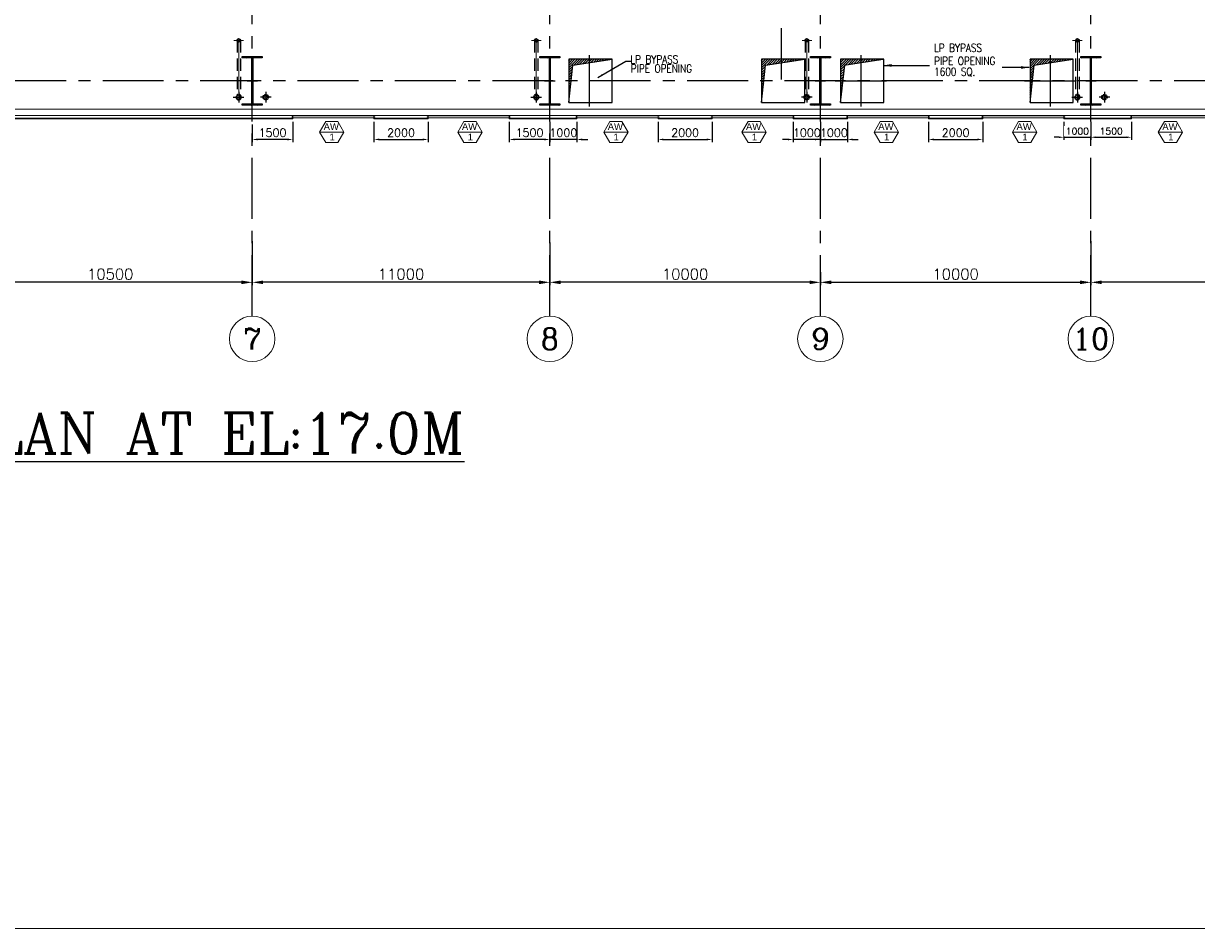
# Model space of a CAD drawing. Header units: inches. Extents: x 306235 to 1392759, y -66369 to 421098.
# Tile 68 of 91: x 465241 to 508603, y 62781 to 96250. Entities that reach past the tile are written whole.
import ezdxf
from ezdxf.enums import TextEntityAlignment as Align

# ---------------------------------------------------------------- set-up
doc = ezdxf.new("R2010")
doc.units = ezdxf.units.IN
doc.header["$LTSCALE"] = 1800
doc.header["$MEASUREMENT"] = 0
for name, pattern in [('CENTER', [2, 1.25, -0.25, 0.25, -0.25]), ('CENTER2', [1.125, 0.75, -0.125, 0.125, -0.125]), ('DASHED', [0.75, 0.5, -0.25]), ('HIDDEN', [0.375, 0.25, -0.125]), ('HIDDEN2', [0.1875, 0.125, -0.0625])]:
    doc.linetypes.add(name, pattern=pattern)
doc.layers.get('0').update_dxf_attribs({"color": 253, "lineweight": 9})
for name, color, linetype, lineweight in [('2CON', 1, 'Continuous', 13), ('7', 8, 'CENTER', 13), ('A-WIN TAG', 3, 'Continuous', 13), ('A-WIN TAG TEXT', 3, 'Continuous', 13), ('CLAD-1', 3, 'Continuous', 15), ('CONCRETE', 145, 'Continuous', 18), ('dimension line', 4, 'Continuous', 13), ('DRAIN', 251, 'DASHED', 25), ('STEEL', 231, 'Continuous', 18), ('WIN', 31, 'Continuous', 13)]:
    doc.layers.add(name, color=color, linetype=linetype, lineweight=lineweight)
for name, color, linetype in [('CEN', 2, 'CENTER'), ('COL', 1, 'Continuous'), ('DIM', 4, 'Continuous'), ('GRID', 251, 'CENTER'), ('OPENING', 40, 'Continuous'), ('RAIN WATER', 6, 'Continuous'), ('TEXT', 3, 'Continuous')]:
    doc.layers.add(name, color=color, linetype=linetype)
doc.styles.add('ROAMNS', font='ROMANS.shx')
doc.styles.add('ROMANC', font='ROMANC.SHX')
doc.styles.add('ROMANS', font='romans.shx')
doc.styles.get("Standard").update_dxf_attribs({"font": 'arial.ttf'})
doc.dimstyles.new('DIM INT 1', dxfattribs={"dimtxt": 300, "dimasz": 200, "dimexe": 100, "dimexo": 100, "dimgap": 100, "dimtad": 1, "dimdec": 0, "dimzin": 13, "dimdsep": 46, "dimlunit": 5, "dimtxsty": 'ROAMNS', "dimblk1": 'CLOSEDBLANK', "dimcen": 0.09, "dimclrd": 9, "dimclre": 9, "dimclrt": 4, "dimadec": 0, "dimazin": 0, "dimtfac": 1, "dimtdec": 0, "dimtix": 1, "dimtmove": 2, "dimatfit": 3, "dimfxl": 1, "dimtolj": 1, "dimtzin": 13, "dimarcsym": 0})
doc.dimstyles.new('DIM INT 2.5', dxfattribs={"dimtxt": 250, "dimasz": 180, "dimexe": 100, "dimexo": 100, "dimgap": 100, "dimtad": 1, "dimdec": 0, "dimzin": 13, "dimdsep": 46, "dimlunit": 5, "dimtxsty": 'ROAMNS', "dimcen": 0.09, "dimclrd": 9, "dimclre": 9, "dimclrt": 4, "dimadec": 0, "dimazin": 0, "dimtfac": 1, "dimtdec": 0, "dimtix": 1, "dimtmove": 2, "dimatfit": 3, "dimfxl": 1, "dimtolj": 1, "dimtzin": 13, "dimarcsym": 0})
doc.dimstyles.new('DIM100 x2', dxfattribs={"dimscale": 0, "dimtxt": 400, "dimasz": 400, "dimexe": 100, "dimexo": 100, "dimgap": 100, "dimtad": 1, "dimdec": 0, "dimzin": 13, "dimdsep": 46, "dimtxsty": 'ROMANS', "dimblk2": 'OBLIQUE', "dimcen": 100, "dimdle": 100, "dimclrd": 9, "dimclre": 9, "dimclrt": 4, "dimadec": 0, "dimazin": 0, "dimtfac": 1.1, "dimtdec": 0, "dimtix": 1, "dimtmove": 2, "dimatfit": 3, "dimfxl": 1, "dimtolj": 1, "dimtzin": 13, "dimarcsym": 0})
doc.dimstyles.new('USER175', dxfattribs={"dimscale": 175, "dimtxt": 2, "dimasz": 1.75, "dimexe": 0, "dimexo": 0, "dimgap": 0.5, "dimtad": 1, "dimdec": 0, "dimzin": 0, "dimdsep": 46, "dimtxsty": 'ROMANS', "dimcen": 0, "dimclrd": 4, "dimclre": 4, "dimclrt": 4, "dimadec": 0, "dimazin": 0, "dimtfac": 0.09, "dimtdec": 0, "dimtix": 1, "dimtofl": 0, "dimtmove": 0, "dimatfit": 3, "dimfxl": 1, "dimtolj": 1, "dimtzin": 0, "dimarcsym": 0})

# ---------------------------------------------------------------- blocks, each defined once
blk = doc.blocks.new('*D793')
at = {"layer": 'Defpoints', "color": 0, "transparency": 16777216}
for p in [(504698, 88302), (515698, 87159), (504698, 86677)]:
    blk.add_point(p, dxfattribs=at)
at = {"layer": 'dimension line', "color": 9, "lineweight": -2, "transparency": 16777216}
for p, q in [((504698, 88202), (504698, 86577)), ((515698, 87059), (515698, 86577)), ((515298, 86677), (505098, 86677))]:
    blk.add_line(p, q, dxfattribs=at)
at = {"layer": 'dimension line', "color": 9, "transparency": 16777216}
for points in [[(505098, 86744), (505098, 86610), (504698, 86677)], [(515298, 86744), (515298, 86610), (515698, 86677)]]:
    blk.add_solid(points, dxfattribs=at)
at = {"layer": 'dimension line', "color": 4, "transparency": 16777216, "insert": (510198, 86977), "char_height": 400, "attachment_point": 5, "style": 'ROMANS'}
blk.add_mtext('\\A1;11000', dxfattribs=at)
blk = doc.blocks.new('_Oblique')
at = {"color": 0, "linetype": 'ByBlock', "lineweight": -2}
blk.add_line((-0.5, -0.5), (0.5, 0.5), dxfattribs=at)
blk = doc.blocks.new('*D794')
at = {"layer": 'Defpoints', "color": 0, "transparency": 16777216}
for p in [(484698, 88248), (494698, 87159), (484698, 86677)]:
    blk.add_point(p, dxfattribs=at)
at = {"layer": 'dimension line', "color": 9, "lineweight": -2, "transparency": 16777216}
for p, q in [((484698, 88148), (484698, 86577)), ((494698, 87059), (494698, 86577)), ((494298, 86677), (485098, 86677))]:
    blk.add_line(p, q, dxfattribs=at)
at = {"layer": 'dimension line', "color": 9, "transparency": 16777216}
for points in [[(485098, 86744), (485098, 86610), (484698, 86677)], [(494298, 86744), (494298, 86610), (494698, 86677)]]:
    blk.add_solid(points, dxfattribs=at)
at = {"layer": 'dimension line', "color": 4, "transparency": 16777216, "insert": (489698, 86977), "char_height": 400, "attachment_point": 5, "style": 'ROMANS'}
blk.add_mtext('\\A1;10000', dxfattribs=at)
blk = doc.blocks.new('*D795')
at = {"layer": 'Defpoints', "color": 0, "transparency": 16777216}
for p in [(473698, 88302), (484698, 87159), (473698, 86677)]:
    blk.add_point(p, dxfattribs=at)
at = {"layer": 'dimension line', "color": 9, "lineweight": -2, "transparency": 16777216}
for p, q in [((473698, 88202), (473698, 86577)), ((484698, 87059), (484698, 86577)), ((484298, 86677), (474098, 86677))]:
    blk.add_line(p, q, dxfattribs=at)
at = {"layer": 'dimension line', "color": 9, "transparency": 16777216}
for points in [[(474098, 86744), (474098, 86610), (473698, 86677)], [(484298, 86744), (484298, 86610), (484698, 86677)]]:
    blk.add_solid(points, dxfattribs=at)
at = {"layer": 'dimension line', "color": 4, "transparency": 16777216, "insert": (479198, 86977), "char_height": 400, "attachment_point": 5, "style": 'ROMANS'}
blk.add_mtext('\\A1;11000', dxfattribs=at)
blk = doc.blocks.new('*D796')
at = {"layer": 'Defpoints', "color": 0, "transparency": 16777216}
for p in [(463198, 88302), (473698, 87159), (463198, 86677)]:
    blk.add_point(p, dxfattribs=at)
at = {"layer": 'dimension line', "color": 9, "lineweight": -2, "transparency": 16777216}
for p, q in [((463198, 88202), (463198, 86577)), ((473698, 87059), (473698, 86577)), ((473298, 86677), (463598, 86677))]:
    blk.add_line(p, q, dxfattribs=at)
at = {"layer": 'dimension line', "color": 9, "transparency": 16777216}
for points in [[(463598, 86744), (463598, 86610), (463198, 86677)], [(473298, 86744), (473298, 86610), (473698, 86677)]]:
    blk.add_solid(points, dxfattribs=at)
at = {"layer": 'dimension line', "color": 4, "transparency": 16777216, "insert": (468448, 86977), "char_height": 400, "attachment_point": 5, "style": 'ROMANS'}
blk.add_mtext('\\A1;10500', dxfattribs=at)
blk = doc.blocks.new('*D799')
at = {"layer": 'Defpoints', "color": 0, "transparency": 16777216}
for p in [(504698, 88248), (494698, 87159), (504698, 86677)]:
    blk.add_point(p, dxfattribs=at)
at = {"layer": 'dimension line', "color": 9, "lineweight": -2, "transparency": 16777216}
for p, q in [((504698, 88148), (504698, 86577)), ((494698, 87059), (494698, 86577)), ((495098, 86677), (504298, 86677))]:
    blk.add_line(p, q, dxfattribs=at)
at = {"layer": 'dimension line', "color": 9, "transparency": 16777216}
for points in [[(495098, 86744), (495098, 86610), (494698, 86677)], [(504298, 86744), (504298, 86610), (504698, 86677)]]:
    blk.add_solid(points, dxfattribs=at)
at = {"layer": 'dimension line', "color": 4, "transparency": 16777216, "insert": (499698, 86977), "char_height": 400, "attachment_point": 5, "style": 'ROMANS'}
blk.add_mtext('\\A1;10000', dxfattribs=at)
blk = doc.blocks.new('A-ROW COLUMN')
at = {"layer": 'COL'}
h = blk.add_hatch(dxfattribs=at)
h.set_pattern_fill('ANSI31', color=256, scale=200, style=0)
h.set_pattern_definition([(45, (165226.353, 18853.894), (-17.67767, 17.67767), [])])
h.paths.add_polyline_path([(180799, 40890), (181539, 40890), (181539, 40840), (180799, 40840)])
h.paths.add_polyline_path([(181153, 42590), (181185, 42590), (181185, 40890), (181153, 40890)])
h.paths.add_polyline_path([(180799, 42640), (181539, 42640), (181539, 42590), (180799, 42590)])
blk.add_line((181169, 40840), (181169, 42640))
at = {"layer": 'CEN'}
for p, q in [((181169, 40840), (181169, 42640)), ((180977, 41740), (181360, 41740))]:
    blk.add_line(p, q, dxfattribs=at)
at = {"layer": 'COL'}
for points in [[(180799, 42640), (181539, 42640), (181539, 42590), (180799, 42590)], [(181153, 42590), (181185, 42590), (181185, 40890), (181153, 40890)], [(180799, 40890), (181539, 40890), (181539, 40840), (180799, 40840)]]:
    blk.add_lwpolyline(points, close=True, dxfattribs=at)
blk = doc.blocks.new('*D900')
at = {"layer": 'Defpoints', "color": 0, "transparency": 16777216}
for p in [(473698, 92613), (475198, 92717), (473698, 91960)]:
    blk.add_point(p, dxfattribs=at)
at = {"layer": 'DIM', "color": 9, "lineweight": -2, "transparency": 16777216}
for p, q in [((473698, 92513), (473698, 91860)), ((475198, 92617), (475198, 91860)), ((474998, 91960), (473898, 91960))]:
    blk.add_line(p, q, dxfattribs=at)
at = {"layer": 'DIM', "color": 9, "transparency": 16777216}
for points in [[(473898, 91993), (473898, 91927), (473698, 91960)], [(474998, 91993), (474998, 91927), (475198, 91960)]]:
    blk.add_solid(points, dxfattribs=at)
at = {"layer": 'DIM', "color": 4, "transparency": 16777216, "insert": (474448, 92210), "char_height": 300, "attachment_point": 5, "style": 'ROAMNS'}
blk.add_mtext('\\A1;1500', dxfattribs=at)
blk = doc.blocks.new('_ClosedBlank')
at = {"color": 0, "linetype": 'ByBlock', "lineweight": -2}
for p, q in [((-1, 0.17), (0, 0)), ((-1, 0.17), (-1, -0.17)), ((0, 0), (-1, -0.17))]:
    blk.add_line(p, q, dxfattribs=at)
blk = doc.blocks.new('*D901')
at = {"layer": 'Defpoints', "color": 0, "transparency": 16777216}
for p in [(478198, 92717), (480198, 92717), (480198, 91960)]:
    blk.add_point(p, dxfattribs=at)
at = {"layer": 'DIM', "color": 9, "lineweight": -2, "transparency": 16777216}
for p, q in [((478198, 92617), (478198, 91860)), ((480198, 92617), (480198, 91860)), ((478398, 91960), (479998, 91960))]:
    blk.add_line(p, q, dxfattribs=at)
at = {"layer": 'DIM', "color": 9, "transparency": 16777216}
for points in [[(478398, 91993), (478398, 91927), (478198, 91960)], [(479998, 91993), (479998, 91927), (480198, 91960)]]:
    blk.add_solid(points, dxfattribs=at)
at = {"layer": 'DIM', "color": 4, "transparency": 16777216, "insert": (479198, 92210), "char_height": 300, "attachment_point": 5, "style": 'ROAMNS'}
blk.add_mtext('\\A1;2000', dxfattribs=at)
blk = doc.blocks.new('*D902')
at = {"layer": 'Defpoints', "color": 0, "transparency": 16777216}
for p in [(483198, 92717), (484698, 92717), (483198, 91960)]:
    blk.add_point(p, dxfattribs=at)
at = {"layer": 'DIM', "color": 9, "lineweight": -2, "transparency": 16777216}
for p, q in [((483198, 92617), (483198, 91860)), ((484698, 92617), (484698, 91860)), ((484498, 91960), (483398, 91960))]:
    blk.add_line(p, q, dxfattribs=at)
at = {"layer": 'DIM', "color": 9, "transparency": 16777216}
for points in [[(483398, 91993), (483398, 91927), (483198, 91960)], [(484498, 91993), (484498, 91927), (484698, 91960)]]:
    blk.add_solid(points, dxfattribs=at)
at = {"layer": 'DIM', "color": 4, "transparency": 16777216, "insert": (483948, 92210), "char_height": 300, "attachment_point": 5, "style": 'ROAMNS'}
blk.add_mtext('\\A1;1500', dxfattribs=at)
blk = doc.blocks.new('A$C3B1115A1')
at = {"layer": 'STEEL'}
for p, q in [((-270, -91), (-320, -91)), ((-320, -91), (-320, -191)), ((-320, -191), (-270, -191))]:
    blk.add_line(p, q, dxfattribs=at)
blk.add_lwpolyline([(-270, -191), (-270, -183, 0.397434), (-272, -180), (-307, -177, -0.397434), (-310, -174), (-310, -109, -0.397434), (-307, -106), (-272, -103, 0.397434), (-270, -100), (-270, -91)], format="xyb", dxfattribs=at)
blk = doc.blocks.new('*D903')
at = {"layer": 'Defpoints', "color": 0, "transparency": 16777216}
for p in [(484698, 92496), (485698, 92717), (484698, 91960)]:
    blk.add_point(p, dxfattribs=at)
at = {"layer": 'DIM', "color": 9, "lineweight": -2, "transparency": 16777216}
for p, q in [((484698, 92396), (484698, 91860)), ((485698, 92617), (485698, 91860)), ((484498, 91960), (484298, 91960)), ((485698, 91960), (484698, 91960)), ((485898, 91960), (486098, 91960))]:
    blk.add_line(p, q, dxfattribs=at)
at = {"layer": 'DIM', "color": 9, "transparency": 16777216}
for points in [[(484498, 91993), (484498, 91927), (484698, 91960)], [(485898, 91993), (485898, 91927), (485698, 91960)]]:
    blk.add_solid(points, dxfattribs=at)
at = {"layer": 'DIM', "color": 4, "transparency": 16777216, "insert": (485198, 92210), "char_height": 300, "attachment_point": 5, "style": 'ROAMNS'}
blk.add_mtext('\\A1;1000', dxfattribs=at)
blk = doc.blocks.new('*D904')
at = {"layer": 'Defpoints', "color": 0, "transparency": 16777216}
for p in [(488698, 92717), (490698, 92717), (490698, 91960)]:
    blk.add_point(p, dxfattribs=at)
at = {"layer": 'DIM', "color": 9, "lineweight": -2, "transparency": 16777216}
for p, q in [((488698, 92617), (488698, 91860)), ((490698, 92617), (490698, 91860)), ((488898, 91960), (490498, 91960))]:
    blk.add_line(p, q, dxfattribs=at)
at = {"layer": 'DIM', "color": 9, "transparency": 16777216}
for points in [[(488898, 91993), (488898, 91927), (488698, 91960)], [(490498, 91993), (490498, 91927), (490698, 91960)]]:
    blk.add_solid(points, dxfattribs=at)
at = {"layer": 'DIM', "color": 4, "transparency": 16777216, "insert": (489698, 92210), "char_height": 300, "attachment_point": 5, "style": 'ROAMNS'}
blk.add_mtext('\\A1;2000', dxfattribs=at)
blk = doc.blocks.new('*D905')
at = {"layer": 'Defpoints', "color": 0, "transparency": 16777216}
for p in [(493698, 92717), (494698, 92717), (493698, 91960)]:
    blk.add_point(p, dxfattribs=at)
at = {"layer": 'DIM', "color": 9, "lineweight": -2, "transparency": 16777216}
for p, q in [((493698, 92617), (493698, 91860)), ((494698, 92617), (494698, 91860)), ((493498, 91960), (493298, 91960)), ((494698, 91960), (493698, 91960)), ((494898, 91960), (495098, 91960))]:
    blk.add_line(p, q, dxfattribs=at)
at = {"layer": 'DIM', "color": 9, "transparency": 16777216}
for points in [[(493498, 91993), (493498, 91927), (493698, 91960)], [(494898, 91993), (494898, 91927), (494698, 91960)]]:
    blk.add_solid(points, dxfattribs=at)
at = {"layer": 'DIM', "color": 4, "transparency": 16777216, "insert": (494198, 92210), "char_height": 300, "attachment_point": 5, "style": 'ROAMNS'}
blk.add_mtext('\\A1;1000', dxfattribs=at)
blk = doc.blocks.new('*D906')
at = {"layer": 'Defpoints', "color": 0, "transparency": 16777216}
for p in [(498698, 92717), (500698, 92717), (500698, 91960)]:
    blk.add_point(p, dxfattribs=at)
at = {"layer": 'DIM', "color": 9, "lineweight": -2, "transparency": 16777216}
for p, q in [((498698, 92617), (498698, 91860)), ((500698, 92617), (500698, 91860)), ((498898, 91960), (500498, 91960))]:
    blk.add_line(p, q, dxfattribs=at)
at = {"layer": 'DIM', "color": 9, "transparency": 16777216}
for points in [[(498898, 91993), (498898, 91927), (498698, 91960)], [(500498, 91993), (500498, 91927), (500698, 91960)]]:
    blk.add_solid(points, dxfattribs=at)
at = {"layer": 'DIM', "color": 4, "transparency": 16777216, "insert": (499698, 92210), "char_height": 300, "attachment_point": 5, "style": 'ROAMNS'}
blk.add_mtext('\\A1;2000', dxfattribs=at)
blk = doc.blocks.new('*D907')
at = {"layer": 'Defpoints', "color": 0, "transparency": 16777216}
for p in [(494698, 92717), (495698, 92717), (495698, 91960)]:
    blk.add_point(p, dxfattribs=at)
at = {"layer": 'DIM', "color": 9, "lineweight": -2, "transparency": 16777216}
for p, q in [((494698, 92617), (494698, 91860)), ((495698, 92617), (495698, 91860)), ((494498, 91960), (494298, 91960)), ((494698, 91960), (495698, 91960)), ((495898, 91960), (496098, 91960))]:
    blk.add_line(p, q, dxfattribs=at)
at = {"layer": 'DIM', "color": 9, "transparency": 16777216}
for points in [[(494498, 91993), (494498, 91927), (494698, 91960)], [(495898, 91993), (495898, 91927), (495698, 91960)]]:
    blk.add_solid(points, dxfattribs=at)
at = {"layer": 'DIM', "color": 4, "transparency": 16777216, "insert": (495198, 92210), "char_height": 300, "attachment_point": 5, "style": 'ROAMNS'}
blk.add_mtext('\\A1;1000', dxfattribs=at)
blk = doc.blocks.new('*D910')
at = {"layer": 'Defpoints', "color": 0, "transparency": 16777216}
for p in [(503698, 92717), (504698, 92717)]:
    blk.add_point(p, dxfattribs=at)
at = {"layer": 'GRID', "color": 9, "lineweight": -2, "transparency": 16777216}
for p, q in [((503698, 92617), (503698, 91942)), ((504698, 92617), (504698, 91942)), ((503518, 92042), (503338, 92042)), ((503698, 92042), (504698, 92042)), ((504878, 92042), (505058, 92042))]:
    blk.add_line(p, q, dxfattribs=at)
at = {"layer": 'GRID', "color": 9, "transparency": 16777216}
for points in [[(503518, 92072), (503518, 92012), (503698, 92042)], [(504878, 92072), (504878, 92012), (504698, 92042)]]:
    blk.add_solid(points, dxfattribs=at)
at = {"layer": 'GRID', "color": 4, "transparency": 16777216, "insert": (504198, 92267), "char_height": 250, "attachment_point": 5, "style": 'ROAMNS', "bg_fill": 3, "box_fill_scale": 1.25, "bg_fill_color": 256, "bg_fill_true_color": 13158600, "bg_fill_transparency": 0}
blk.add_mtext('\\A1;1000', dxfattribs=at)
at = {"layer": 'Defpoints', "color": 0, "transparency": 16777216}
blk.add_point((504698, 92042), dxfattribs=at)
blk = doc.blocks.new('*D911')
at = {"layer": 'Defpoints', "color": 0, "transparency": 16777216}
for p in [(504698, 92717), (506198, 92717), (506198, 92042)]:
    blk.add_point(p, dxfattribs=at)
at = {"layer": 'GRID', "color": 9, "lineweight": -2, "transparency": 16777216}
for p, q in [((504698, 92617), (504698, 91942)), ((506198, 92617), (506198, 91942)), ((504878, 92042), (506018, 92042))]:
    blk.add_line(p, q, dxfattribs=at)
at = {"layer": 'GRID', "color": 9, "transparency": 16777216}
for points in [[(504878, 92072), (504878, 92012), (504698, 92042)], [(506018, 92072), (506018, 92012), (506198, 92042)]]:
    blk.add_solid(points, dxfattribs=at)
at = {"layer": 'GRID', "color": 4, "transparency": 16777216, "insert": (505448, 92267), "char_height": 250, "attachment_point": 5, "style": 'ROAMNS', "bg_fill": 3, "box_fill_scale": 1.25, "bg_fill_color": 256, "bg_fill_true_color": 13158600, "bg_fill_transparency": 0}
blk.add_mtext('\\A1;1500', dxfattribs=at)
blk = doc.blocks.new('RWDP')
at = {"layer": 'RAIN WATER', "linetype": 'CENTER2', "ltscale": 0.05}
for p, q in [((500, -400), (500, -800)), ((700, -600), (300, -600))]:
    blk.add_line(p, q, dxfattribs=at)
at = {"layer": 'RAIN WATER', "linetype": 'HIDDEN2', "ltscale": 0.25}
blk.add_circle((500, -600), 100, dxfattribs=at)
at = {"layer": 'RAIN WATER', "ltscale": 0.25}
blk.add_circle((500, -600), 75, dxfattribs=at)

msp = doc.modelspace()

# ---------------------------------------------------------------- hatches: boundary and pattern name
at = {"layer": 'OPENING'}
h = msp.add_hatch(dxfattribs=at)
h.set_pattern_fill('ANSI31', color=256, scale=500, style=0)
h.set_pattern_definition([(45, (367103.6, 38097.683), (-44.194174, 44.194174), [])])
h.paths.add_polyline_path([(486997.4, 94925.3), (485397.4, 94925.3), (485607.8, 94714.9)])
h.paths.add_polyline_path([(485548.1, 94705.8), (485607.8, 94714.9), (485397.4, 94925.3), (485397.4, 93325.3)])
h = msp.add_hatch(dxfattribs=at)
h.set_pattern_fill('ANSI31', color=256, scale=500, style=0)
h.set_pattern_definition([(45, (366629.6, 38097.683), (-44.194174, 44.194174), [])])
h.paths.add_polyline_path([(494123.4, 94925.3), (492523.4, 94925.3), (492733.8, 94714.9)])
h.paths.add_polyline_path([(492674.1, 94705.8), (492733.8, 94714.9), (492523.4, 94925.3), (492523.4, 93325.3)])
h = msp.add_hatch(dxfattribs=at)
h.set_pattern_fill('ANSI31', color=256, scale=500, style=0)
h.set_pattern_definition([(45, (366353.6, 38097.683), (-44.194174, 44.194174), [])])
h.paths.add_polyline_path([(497047.4, 94925.3), (495447.4, 94925.3), (495657.8, 94714.9)])
h.paths.add_polyline_path([(495598.1, 94705.8), (495657.8, 94714.9), (495447.4, 94925.3), (495447.4, 93325.3)])
h = msp.add_hatch(dxfattribs=at)
h.set_pattern_fill('ANSI31', color=256, scale=500, style=0)
h.set_pattern_definition([(45, (366603.95, 38097.683), (-44.194174, 44.194174), [])])
h.paths.add_polyline_path([(504047.7, 94925.3), (502447.7, 94925.3), (502658.1, 94714.9)])
h.paths.add_polyline_path([(502598.5, 94705.8), (502658.1, 94714.9), (502447.7, 94925.3), (502447.7, 93325.3)])

# ---------------------------------------------------------------- linework, layer by layer
msp.add_lwpolyline([(315901, 291721.5), (758671.1, 291721.5), (762675.6, 62780.7), (319905.6, 62780.7)], close=True)
for centre in [(473697.7, 84587.2), (473697.7, 84587.2), (484697.7, 84587.2), (484697.7, 84587.2), (494697.7, 84587.2), (494697.7, 84587.2), (504697.7, 84587.2), (504697.7, 84587.2)]:
    msp.add_circle(centre, 840.3)
at = {"layer": '2CON'}
for p, q in [((477088.9, 92234), (476188.9, 92234)), ((482199.9, 92234), (481299.9, 92234)), ((487588.9, 92234), (486688.9, 92234)), ((492699.9, 92234), (491799.9, 92234)), ((497588.9, 92234), (496688.9, 92234)), ((502699.9, 92234), (501799.9, 92234)), ((508088.9, 92234), (507188.9, 92234))]:
    msp.add_line(p, q, dxfattribs=at)
at = {"layer": '7', "ltscale": 0.5}
for p, q in [((473020.9, 95625.3), (473377.8, 95625.3)), ((484020.9, 95625.3), (484377.8, 95625.3)), ((494020.9, 95625.3), (494377.8, 95625.3)), ((504020.9, 95625.3), (504377.8, 95625.3))]:
    msp.add_line(p, q, dxfattribs=at)
at = {"layer": '7'}
for p, q in [((473197.7, 93332.7), (473197.7, 95760.9)), ((484197.7, 93332.7), (484197.7, 95760.9)), ((494197.7, 93332.7), (494197.7, 95760.9)), ((504197.7, 93332.7), (504197.7, 95760.9))]:
    msp.add_line(p, q, dxfattribs=at)
at = {"layer": 'A-WIN TAG'}
for points in [[(476413.9, 92623.7), (476188.9, 92234), (476413.9, 91844.3), (476863.9, 91844.3), (477088.9, 92234), (476863.9, 92623.7)], [(481524.9, 92623.7), (481299.9, 92234), (481524.9, 91844.3), (481974.9, 91844.3), (482199.9, 92234), (481974.9, 92623.7)], [(486913.9, 92623.7), (486688.9, 92234), (486913.9, 91844.3), (487363.9, 91844.3), (487588.9, 92234), (487363.9, 92623.7)], [(492024.9, 92623.7), (491799.9, 92234), (492024.9, 91844.3), (492474.9, 91844.3), (492699.9, 92234), (492474.9, 92623.7)], [(496913.9, 92623.7), (496688.9, 92234), (496913.9, 91844.3), (497363.9, 91844.3), (497588.9, 92234), (497363.9, 92623.7)], [(502024.9, 92623.7), (501799.9, 92234), (502024.9, 91844.3), (502474.9, 91844.3), (502699.9, 92234), (502474.9, 92623.7)], [(507413.9, 92623.7), (507188.9, 92234), (507413.9, 91844.3), (507863.9, 91844.3), (508088.9, 92234), (507863.9, 92623.7)]]:
    msp.add_lwpolyline(points, close=True, dxfattribs=at)
at = {"layer": 'CEN'}
for p, q in [((493247.7, 96075), (493247.7, 94175)), ((486147.4, 95075.3), (486147.4, 93175.3)), ((496197.4, 95075.3), (496197.4, 93175.3)), ((503197.7, 95075.3), (503197.7, 93175.3)), ((495247.7, 94125), (497147.7, 94125)), ((502247.7, 94125.3), (504147.7, 94125.3))]:
    msp.add_line(p, q, dxfattribs=at)
at = {"layer": 'CLAD-1'}
for p, q in [((475197.7, 92745.3), (475197.7, 92717.3)), ((478197.7, 92745.3), (478197.7, 92717.3)), ((480197.7, 92745.3), (480197.7, 92717.3)), ((483197.7, 92745.3), (483197.7, 92717.3)), ((485697.7, 92745.3), (485697.7, 92717.3)), ((488697.7, 92745.3), (488697.7, 92717.3)), ((490697.7, 92745.3), (490697.7, 92717.3)), ((493697.7, 92745.3), (493697.7, 92717.3)), ((495697.7, 92745.3), (495697.7, 92717.3)), ((498697.7, 92745.3), (498697.7, 92717.3)), ((500697.7, 92745.3), (500697.7, 92717.3)), ((503697.7, 92745.3), (503697.7, 92717.3)), ((506197.7, 92745.3), (506197.7, 92717.3))]:
    msp.add_line(p, q, dxfattribs=at)
at = {"layer": 'CLAD-1', "flags": 128}
for points in [[(475197.7, 92745.3), (447697.7, 92745.3)], [(475197.7, 92717.3), (447697.7, 92717.3)], [(480197.7, 92745.3), (478197.7, 92745.3)], [(480197.7, 92745.3), (478197.7, 92745.3)], [(480197.7, 92717.3), (478197.7, 92717.3)], [(480197.7, 92717.3), (478197.7, 92717.3)], [(485697.7, 92745.3), (483197.7, 92745.3)], [(485697.7, 92717.3), (483197.7, 92717.3)], [(490697.7, 92745.3), (488697.7, 92745.3)], [(490697.7, 92745.3), (488697.7, 92745.3)], [(490697.7, 92717.3), (488697.7, 92717.3)], [(490697.7, 92717.3), (488697.7, 92717.3)], [(495697.7, 92745.3), (493697.7, 92745.3)], [(495697.7, 92717.3), (493697.7, 92717.3)], [(500697.7, 92745.3), (498697.7, 92745.3)], [(500697.7, 92745.3), (498697.7, 92745.3)], [(500697.7, 92717.3), (498697.7, 92717.3)], [(500697.7, 92717.3), (498697.7, 92717.3)], [(503697.7, 92745.3), (506197.7, 92745.3)], [(503697.7, 92745.3), (506197.7, 92745.3)], [(503697.7, 92717.3), (506197.7, 92717.3)], [(503697.7, 92717.3), (506197.7, 92717.3)]]:
    msp.add_lwpolyline(points, dxfattribs=at)
at = {"layer": 'CONCRETE'}
for p, q in [((403422.7, 92845.3), (540472.7, 92845.3)), ((403652.7, 93075.3), (540242.7, 93075.3))]:
    msp.add_line(p, q, dxfattribs=at)
at = {"layer": 'DRAIN', "color": 4, "linetype": 'HIDDEN'}
for p, q in [((473135.2, 95625.3), (473135.2, 93602.7)), ((473260.2, 95625.3), (473260.2, 93604)), ((484135.2, 95625.3), (484135.2, 93602.7)), ((484260.2, 95625.3), (484260.2, 93604)), ((494135.2, 95625.3), (494135.2, 93602.7)), ((494260.2, 95625.3), (494260.2, 93604)), ((504135.2, 95625.3), (504135.2, 93602.7)), ((504260.2, 95625.3), (504260.2, 93604))]:
    msp.add_line(p, q, dxfattribs=at)
at = {"layer": 'GRID'}
for p, q in [((504697.7, 85427.5), (504697.7, 140950.2)), ((473697.7, 85427.5), (473697.7, 140625)), ((484697.7, 85427.2), (484697.7, 140624.7)), ((494697.7, 85427.2), (494697.7, 140624.7)), ((546023.4, 94125.3), (441223.4, 94125.3))]:
    msp.add_line(p, q, dxfattribs=at)
at = {"layer": 'OPENING'}
for p, q in [((485397.4, 93325.3), (485548.1, 94705.8)), ((485548.1, 94705.8), (486997.4, 94925.3)), ((492523.4, 93325.3), (492674.1, 94705.8)), ((492674.1, 94705.8), (494123.4, 94925.3)), ((495447.4, 93325.3), (495598.1, 94705.8)), ((495572.5, 94705.5), (497021.7, 94925)), ((502447.7, 93325.3), (502598.5, 94705.8)), ((502598.5, 94705.8), (504047.7, 94925.3))]:
    msp.add_line(p, q, dxfattribs=at)
for points in [[(485397.4, 93325.3), (486997.4, 93325.3), (486997.4, 94925.3), (485397.4, 94925.3)], [(492523.4, 93325.3), (494123.4, 93325.3), (494123.4, 94925.3), (492523.4, 94925.3)], [(495447.4, 93325.3), (497047.4, 93325.3), (497047.4, 94925.3), (495447.4, 94925.3)], [(502447.7, 93325.3), (504047.7, 93325.3), (504047.7, 94925.3), (502447.7, 94925.3)]]:
    msp.add_lwpolyline(points, close=True, dxfattribs=at)
at = {"layer": 'RAIN WATER', "linetype": 'HIDDEN2', "ltscale": 0.25}
for centre in [(473197.7, 95625.3), (473197.7, 95625.3), (484197.7, 95625.3), (484197.7, 95625.3), (494197.7, 95625.3), (494197.7, 95625.3), (504197.7, 95625.3), (504197.7, 95625.3)]:
    msp.add_circle(centre, 62.5, dxfattribs=at)
at = {"layer": 'RAIN WATER', "color": 6}
for centre in [(473197.7, 95625.3), (473197.7, 95625.3), (484197.7, 95625.3), (484197.7, 95625.3), (494197.7, 95625.3), (494197.7, 95625.3), (504197.7, 95625.3), (504197.7, 95625.3)]:
    msp.add_circle(centre, 50, dxfattribs=at)
at = {"layer": 'WIN'}
for p, q in [((475197.7, 92832.8), (478197.7, 92832.8)), ((480197.7, 92832.8), (483197.7, 92832.8)), ((485697.7, 92832.8), (488697.7, 92832.8)), ((490697.7, 92832.8), (493697.7, 92832.8)), ((495697.7, 92832.8), (498697.7, 92832.8)), ((500697.7, 92832.8), (503697.7, 92832.8)), ((506197.7, 92832.8), (509197.7, 92832.8)), ((475197.7, 92757.8), (478197.7, 92757.8)), ((480197.7, 92757.8), (483197.7, 92757.8)), ((485697.7, 92757.8), (488697.7, 92757.8)), ((490697.7, 92757.8), (493697.7, 92757.8)), ((495697.7, 92757.8), (498697.7, 92757.8)), ((500697.7, 92757.8), (503697.7, 92757.8)), ((506197.7, 92757.8), (509197.7, 92757.8))]:
    msp.add_line(p, q, dxfattribs=at)

# ---------------------------------------------------------------- block references
at = {"layer": 'COL'}
for p in [(292529.2, 52385.6), (303529.2, 52385.6), (313529.2, 52385.6), (323529.2, 52385.6)]:
    msp.add_blockref('A-ROW COLUMN', p, dxfattribs=at)
at = {"layer": 'RAIN WATER', "xscale": -1}
for p in [(473697.7, 94125.3), (484697.7, 94125.3), (504697.7, 94125.3)]:
    msp.add_blockref('RWDP', p, dxfattribs=at)
at = {"layer": 'RAIN WATER'}
for p in [(473697.7, 94125.3), (493697.7, 94125.3), (504697.7, 94125.3)]:
    msp.add_blockref('RWDP', p, dxfattribs=at)
at = {"layer": 'STEEL', "xscale": -1}
for p in [(474878.1, 92936.8), (479878.1, 92936.8), (485378.1, 92936.8), (490378.1, 92936.8), (495378.1, 92936.8), (500378.1, 92936.8), (505878.1, 92936.8)]:
    msp.add_blockref('A$C3B1115A1', p, dxfattribs=at)
at = {"layer": 'STEEL'}
for p in [(478517.3, 92936.8), (483517.3, 92936.8), (489017.3, 92936.8), (494017.3, 92936.8), (499017.3, 92936.8), (504017.3, 92936.8)]:
    msp.add_blockref('A$C3B1115A1', p, dxfattribs=at)

# ---------------------------------------------------------------- texts
at = {"layer": 'A-WIN TAG TEXT'}
for s, p in [('AW', (476619.2, 92433.9)), ('AW', (481730.2, 92433.9)), ('AW', (487119.2, 92433.9)), ('AW', (492230.2, 92433.9)), ('AW', (497119.2, 92433.9)), ('AW', (502230.2, 92433.9)), ('AW', (507619.2, 92433.9)), ('1', (476650.5, 92048.1)), ('1', (481761.5, 92048.1)), ('1', (487150.5, 92048.1)), ('1', (492261.5, 92048.1)), ('1', (497150.5, 92048.1)), ('1', (502261.5, 92048.1)), ('1', (507650.5, 92048.1))]:
    msp.add_text(s, height=250, dxfattribs=at).set_placement(p, align=Align.MIDDLE)
at = {"layer": 'TEXT', "style": 'ROMANS', "width": 0.8}
for s, p in [('LP BYPASS', (498903.9, 95196.5)), ('LP BYPASS', (487678.4, 94770.8)), ('PIPE OPENING', (498903.9, 94714)), ('PIPE OPENING', (487692.8, 94434)), ('1600 SQ. ', (498903.9, 94314))]:
    msp.add_text(s, height=300, dxfattribs=at).set_placement(p)
at = {"layer": 'TEXT', "style": 'ROMANC'}
for s, p in [('7', (473697.7, 84587.2)), ('8', (484697.7, 84587.2)), ('9', (494697.7, 84587.2)), ('10', (504697.7, 84587.2))]:
    msp.add_text(s, height=800, dxfattribs=at).set_placement(p, align=Align.MIDDLE)
at = {"layer": 'TEXT', "color": 3, "style": 'ROMANC'}
msp.add_text('%%UPLAN AT EL:17.0M', height=1500, dxfattribs=at).set_placement((462639.4, 80347))

# ---------------------------------------------------------------- dimensions: what is measured, and where the dimension line sits
at = {"layer": 'DIM'}
for base, p1, p2, picture, middle in [((473697.7, 91960.1), (475197.7, 92717.3), (473697.7, 92612.8), '*D900', (474447.7, 92210.1)), ((483197.7, 91960.1), (484697.7, 92717.3), (483197.7, 92717.3), '*D902', (483947.7, 92210.1)), ((484697.7, 91960.1), (485697.7, 92717.3), (484697.7, 92496.5), '*D903', (485197.7, 92210.1)), ((493697.7, 91960.1), (494697.7, 92717.3), (493697.7, 92717.3), '*D905', (494197.7, 92210.1))]:
    dim = msp.add_linear_dim(base=base, p1=p1, p2=p2, dimstyle='DIM INT 1', override={"dimtmove": 0}, dxfattribs=at)
    dim.commit()
    dim.dimension.update_dxf_attribs({"geometry": picture, "text_midpoint": middle})
for base, p1, p2, picture, middle in [((480197.7, 91960.1), (478197.7, 92717.3), (480197.7, 92717.3), '*D901', (479197.7, 92210.1)), ((490697.7, 91960.1), (488697.7, 92717.3), (490697.7, 92717.3), '*D904', (489697.7, 92210.1)), ((495697.7, 91960.1), (494697.7, 92717.3), (495697.7, 92717.3), '*D907', (495197.7, 92210.1)), ((500697.7, 91960.1), (498697.7, 92717.3), (500697.7, 92717.3), '*D906', (499697.7, 92210.1))]:
    dim = msp.add_linear_dim(base=base, p1=p1, p2=p2, angle=180, dimstyle='DIM INT 1', override={"dimtmove": 0}, dxfattribs=at)
    dim.commit()
    dim.dimension.update_dxf_attribs({"geometry": picture, "text_midpoint": middle})
at = {"layer": 'dimension line'}
for base, p1, p2, picture, middle in [((463197.7, 86676.8), (473697.7, 87158.5), (463197.7, 88302.4), '*D796', (468447.7, 86976.8)), ((473697.7, 86676.8), (484697.7, 87158.5), (473697.7, 88302.4), '*D795', (479197.7, 86976.8)), ((484697.7, 86676.8), (494697.7, 87158.5), (484697.7, 88247.9), '*D794', (489697.7, 86976.8)), ((504697.7, 86676.8), (515697.7, 87158.5), (504697.7, 88302.4), '*D793', (510197.7, 86976.8))]:
    dim = msp.add_linear_dim(base=base, p1=p1, p2=p2, angle=180, dimstyle='DIM100 x2', override={"dimscale": 1}, dxfattribs=at)
    dim.commit()
    dim.dimension.update_dxf_attribs({"geometry": picture, "text_midpoint": middle})
dim = msp.add_linear_dim(base=(504697.7, 86676.8), p1=(494697.7, 87158.5), p2=(504697.7, 88247.9), dimstyle='DIM100 x2', override={"dimscale": 1}, dxfattribs=at)
dim.commit()
dim.dimension.update_dxf_attribs({"geometry": '*D799', "text_midpoint": (499697.7, 86976.8)})

# ---------------------------------------------------------------- leaders
for points in [[(497021.7, 94696.9), (498732.1, 94696.9)], [(502422, 94621.9), (501421, 94621.9)]]:
    msp.add_leader(points, dimstyle='USER175', override={"dimgap": 0.5, "dimtad": 0})
at = {"layer": 'GRID', "color": 1, "true_color": 0xff0000}
msp.add_leader([(486478.1, 94255.6), (487508.7, 94859.2), (487686.7, 94858)], dimstyle='DIM INT 2.5', override={"dimgap": 100, "dimtad": 0, "dimfxl": 0.18, "dimtfill": 1, "dimarcsym": 2}, dxfattribs=at)

# ---------------------------------------------------------------- next in the draw order: dimensions: what is measured, and where the dimension line sits
dim = msp.add_linear_dim(base=(504697.7, 92042.4), p1=(503697.7, 92717.3), p2=(504697.7, 92717.3), dimstyle='DIM INT 2.5', override={"dimfxl": 0.18, "dimtfill": 1, "dimarcsym": 2}, dxfattribs=at)
dim.commit()
dim.dimension.update_dxf_attribs({"geometry": '*D910', "text_midpoint": (504197.7, 92267.4)})

# ---------------------------------------------------------------- next in the draw order: dimensions: what is measured, and where the dimension line sits
dim = msp.add_linear_dim(base=(506197.7, 92042.4), p1=(504697.7, 92717.3), p2=(506197.7, 92717.3), dimstyle='DIM INT 2.5', override={"dimfxl": 0.18, "dimtfill": 1, "dimarcsym": 2}, dxfattribs=at)
dim.commit()
dim.dimension.update_dxf_attribs({"geometry": '*D911', "text_midpoint": (505447.7, 92267.4)})

doc.saveas('drawing.dxf')
